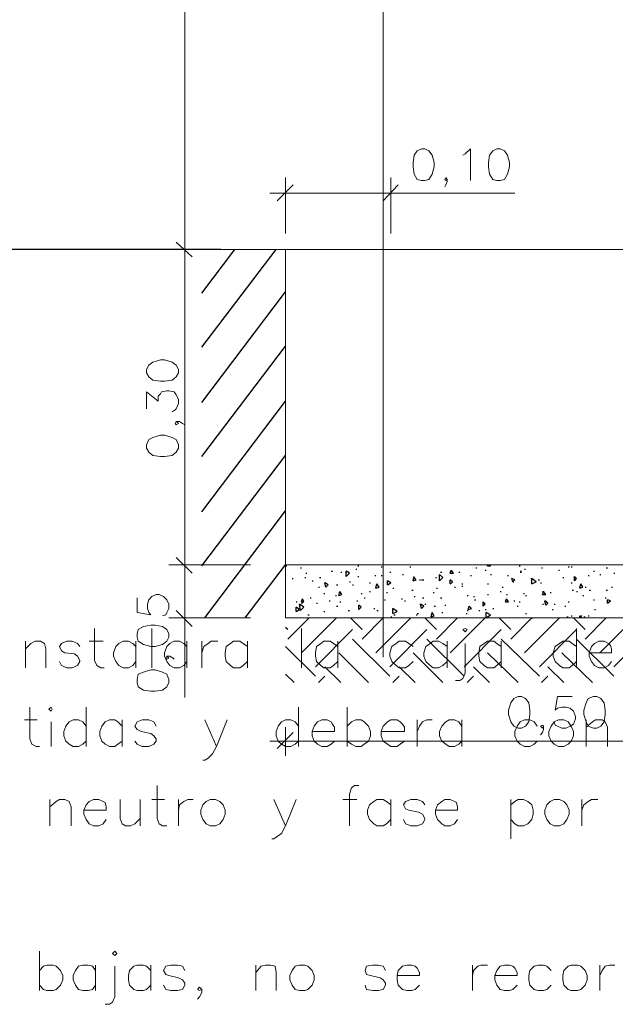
# Model space of a CAD drawing. Header units: millimetres. Extents: x 7 to 203, y 3 to 294.
# Tile 10 of 15: x 68 to 91, y 80 to 119. Entities that reach past the tile are written whole.
import ezdxf

# ---------------------------------------------------------------- set-up
doc = ezdxf.new("R2010")
doc.units = ezdxf.units.MM
doc.layers.add('DGE_CONTORNOS', color=7, linetype='Continuous', lineweight=0)

msp = doc.modelspace()

# ---------------------------------------------------------------- linework, layer by layer
at = {"layer": 'DGE_CONTORNOS', "lineweight": 5}
for points in [[(81.9997, 236.079), (81.9997, 93.3734)], [(74.0833, 179.5217), (74.0833, 108.9944)], [(83.5237, 113.651), (83.3543, 113.5664), (83.2273, 113.397), (83.185, 113.1007), (83.185, 112.9313), (83.2273, 112.635), (83.3543, 112.4234), (83.5237, 112.381), (83.6507, 112.381), (83.82, 112.4234), (83.947, 112.635), (84.0317, 112.9313), (84.0317, 113.1007), (83.947, 113.397), (83.82, 113.5664), (83.6507, 113.651), (83.5237, 113.651)], [(85.1747, 113.397), (85.2593, 113.4394), (85.471, 113.651), (85.471, 112.381)], [(86.5293, 113.651), (86.36, 113.5664), (86.233, 113.397), (86.1907, 113.1007), (86.1907, 112.9313), (86.233, 112.635), (86.36, 112.4234), (86.5293, 112.381), (86.6563, 112.381), (86.8257, 112.4234), (86.9527, 112.635), (87.0373, 112.9313), (87.0373, 113.1007), (86.9527, 113.397), (86.8257, 113.5664), (86.6563, 113.651), (86.5293, 113.651)], [(78.105, 110.2644), (78.105, 112.508)], [(82.296, 110.2644), (82.296, 112.508)], [(84.5397, 112.4234), (84.4973, 112.508), (84.455, 112.4234), (84.4973, 112.381), (84.5397, 112.4234), (84.5397, 112.3387), (84.4973, 112.2117), (84.455, 112.127)], [(78.4013, 112.2117), (77.7663, 111.5767)], [(81.9997, 111.5767), (82.5923, 112.2117)], [(77.47, 111.873), (87.249, 111.873)], [(74.0833, 110.2644), (74.0833, 96.4214)], [(76.708, 109.6294), (73.4483, 109.6294)], [(76.708, 109.6294), (73.4483, 109.6294)], [(76.708, 109.6294), (73.4483, 109.6294)], [(73.7023, 109.6294), (165.354, 109.6294)], [(73.7447, 109.9257), (74.3797, 109.333)], [(74.3797, 109.333), (73.7447, 109.9257)], [(73.7447, 109.9257), (74.3797, 109.333)], [(78.105, 109.6294), (99.1023, 109.6294), (99.1023, 94.9397)], [(78.105, 94.9397), (78.105, 109.6294)], [(72.5593, 104.7187), (72.644, 104.5493), (72.8133, 104.4224), (73.1097, 104.38), (73.279, 104.38), (73.5753, 104.4224), (73.7447, 104.5493), (73.8293, 104.7187), (73.8293, 104.8457), (73.7447, 105.015), (73.5753, 105.142), (73.279, 105.2267), (73.1097, 105.2267), (72.8133, 105.142), (72.644, 105.015), (72.5593, 104.8457), (72.5593, 104.7187)], [(72.5593, 103.2794), (72.5593, 103.9567), (73.025, 103.5757), (73.025, 103.7874), (73.1097, 103.872), (73.152, 103.9567), (73.3637, 103.999), (73.4483, 103.999), (73.66, 103.9567), (73.7447, 103.8297), (73.8293, 103.6604), (73.8293, 103.491), (73.7447, 103.2794), (73.7023, 103.237), (73.5753, 103.1524)], [(73.7447, 102.7714), (73.7023, 102.6867), (73.7447, 102.6444), (73.8293, 102.6867), (73.7447, 102.7714), (73.8717, 102.7714), (73.9987, 102.6867), (74.0833, 102.6444)], [(72.5593, 101.713), (72.644, 101.5437), (72.8133, 101.4167), (73.1097, 101.3743), (73.279, 101.3743), (73.5753, 101.4167), (73.7447, 101.5437), (73.8293, 101.713), (73.8293, 101.84), (73.7447, 102.0517), (73.5753, 102.1364), (73.279, 102.221), (73.1097, 102.221), (72.8133, 102.1364), (72.644, 102.0517), (72.5593, 101.84), (72.5593, 101.713)], [(74.0833, 97.649), (74.0833, 91.7647)], [(76.708, 97.0563), (73.4483, 97.0563)], [(76.708, 97.0563), (73.4483, 97.0563)], [(73.7447, 97.3527), (74.3797, 96.7177)], [(74.3797, 96.7177), (73.7447, 97.3527)], [(78.105, 97.0563), (99.1023, 97.0563)], [(72.1783, 95.744), (72.1783, 95.1514), (72.7287, 95.0667), (72.644, 95.1514), (72.6017, 95.3207), (72.6017, 95.49), (72.644, 95.6594), (72.771, 95.7864), (72.9403, 95.871), (73.0673, 95.871), (73.2367, 95.7864), (73.3637, 95.6594), (73.4483, 95.49), (73.4483, 95.3207), (73.3637, 95.1514), (73.3213, 95.0667), (73.1943, 95.0243)], [(73.7447, 95.236), (74.3797, 94.601)], [(72.1783, 94.1777), (72.2207, 94.0083), (72.4323, 93.8813), (72.7287, 93.7967), (72.898, 93.7967), (73.1943, 93.8813), (73.3637, 94.0083), (73.4483, 94.1777), (73.4483, 94.3047), (73.3637, 94.474), (73.1943, 94.601), (72.898, 94.6434), (72.7287, 94.6434), (72.4323, 94.601), (72.2207, 94.474), (72.1783, 94.3047), (72.1783, 94.1777)], [(76.708, 94.9397), (73.4483, 94.9397)], [(78.105, 94.9397), (99.1023, 94.9397)], [(73.3637, 93.4157), (73.3213, 93.331), (73.3637, 93.2887), (73.4483, 93.331), (73.3637, 93.4157), (73.4907, 93.4157), (73.6177, 93.331), (73.66, 93.2887)], [(72.1783, 92.3574), (72.2207, 92.188), (72.4323, 92.061), (72.7287, 92.0187), (72.898, 92.0187), (73.1943, 92.061), (73.3637, 92.188), (73.4483, 92.3574), (73.4483, 92.4844), (73.3637, 92.696), (73.1943, 92.7807), (72.898, 92.8653), (72.7287, 92.8653), (72.4323, 92.7807), (72.2207, 92.696), (72.1783, 92.4844), (72.1783, 92.3574)], [(87.376, 91.807), (87.2067, 91.7224), (87.0797, 91.553), (86.995, 91.2567), (86.995, 91.0874), (87.0797, 90.791), (87.2067, 90.6217), (87.376, 90.537), (87.503, 90.537), (87.6723, 90.6217), (87.7993, 90.791), (87.8417, 91.0874), (87.8417, 91.2567), (87.7993, 91.553), (87.6723, 91.7224), (87.503, 91.807), (87.376, 91.807)], [(89.535, 91.807), (88.9423, 91.807), (88.8577, 91.2567), (88.9423, 91.3414), (89.1117, 91.3837), (89.281, 91.3837), (89.4503, 91.3414), (89.5773, 91.2144), (89.662, 91.0027), (89.662, 90.918), (89.5773, 90.7063), (89.4503, 90.6217), (89.281, 90.537), (89.1117, 90.537), (88.9423, 90.6217), (88.8577, 90.664), (88.8153, 90.791)], [(90.3817, 91.807), (90.17, 91.7224), (90.0853, 91.553), (90.0007, 91.2567), (90.0007, 91.0874), (90.0853, 90.791), (90.17, 90.6217), (90.3817, 90.537), (90.5087, 90.537), (90.678, 90.6217), (90.805, 90.791), (90.8473, 91.0874), (90.8473, 91.2567), (90.805, 91.553), (90.678, 91.7224), (90.5087, 91.807), (90.3817, 91.807)], [(78.4013, 90.3677), (77.7663, 89.7327)], [(78.105, 90.5794), (78.105, 89.4364)], [(88.392, 90.6217), (88.3497, 90.664), (88.265, 90.6217), (88.3497, 90.537), (88.392, 90.6217), (88.392, 90.4947), (88.3497, 90.3677), (88.265, 90.283)], [(77.47, 90.029), (99.7373, 90.029)]]:
    msp.add_lwpolyline(points, dxfattribs=at)
at = {"layer": 'DGE_CONTORNOS', "lineweight": 30}
for points in [[(75.5227, 109.6294), (51.7313, 109.6294)], [(74.7607, 107.8937), (76.073, 109.6294)], [(74.7607, 105.7347), (77.724, 109.6294)], [(74.7607, 103.5333), (78.105, 107.936)], [(74.7607, 101.3743), (78.105, 105.777)], [(74.7607, 99.173), (78.105, 103.5757)], [(74.7607, 97.014), (78.105, 101.4167)], [(74.8877, 94.9397), (78.105, 99.2153)], [(76.4963, 94.9397), (78.105, 97.0563)], [(78.1473, 97.014), (78.105, 97.0563)], [(78.105, 97.014), (78.1473, 97.014)], [(80.9837, 97.014), (81.026, 97.014)], [(86.1483, 97.014), (86.1483, 97.0563)], [(86.1483, 97.014), (86.2753, 97.014)], [(86.2753, 97.014), (86.2753, 97.0563)], [(87.4183, 97.014), (87.4607, 97.014)], [(78.6977, 96.9294), (78.74, 96.9294)], [(78.9093, 96.7177), (78.9517, 96.7177)], [(79.9253, 96.8024), (79.9677, 96.8024)], [(80.3063, 96.76), (80.3487, 96.76)], [(80.518, 96.5907), (80.518, 96.8024)], [(80.645, 96.7177), (80.518, 96.8024)], [(80.518, 96.5907), (80.645, 96.7177)], [(80.899, 96.887), (80.9413, 96.887)], [(80.9837, 96.5907), (81.026, 96.5907)], [(81.661, 96.633), (81.7033, 96.633)], [(81.915, 96.9717), (81.9573, 96.9717)], [(81.915, 96.633), (81.9573, 96.633)], [(82.2537, 96.76), (82.296, 96.76)], [(82.7617, 96.6754), (82.804, 96.6754)], [(83.058, 96.9717), (83.1003, 96.9717)], [(83.185, 96.4214), (83.2273, 96.5907)], [(84.2433, 96.4214), (84.2433, 96.6754)], [(84.3703, 96.5484), (84.2433, 96.6754)], [(84.2857, 96.76), (84.328, 96.76)], [(84.6667, 96.7177), (84.709, 96.8447)], [(84.6667, 96.8024), (84.709, 96.8024)], [(84.6667, 96.7177), (84.7937, 96.7177)], [(84.7937, 96.7177), (84.709, 96.8447)], [(85.0053, 96.76), (85.0477, 96.76)], [(85.471, 96.633), (85.5133, 96.633)], [(85.6827, 96.9294), (85.725, 96.9294)], [(86.0637, 96.8447), (86.106, 96.8447)], [(86.2753, 96.6754), (86.3177, 96.6754)], [(86.9527, 96.633), (86.995, 96.633)], [(87.4607, 96.8024), (87.503, 96.8024)], [(87.4607, 96.76), (87.503, 96.76)], [(87.63, 96.887), (87.6723, 96.887)], [(88.3073, 96.9294), (88.3497, 96.9294)], [(88.9847, 96.8447), (89.027, 96.8447)], [(89.3657, 96.9717), (89.408, 96.9717)], [(89.4927, 96.9717), (89.535, 96.9717)], [(89.6197, 96.4214), (89.6197, 96.5907)], [(89.7043, 96.506), (89.6197, 96.5907)], [(90.17, 96.633), (90.2123, 96.633)], [(90.3817, 96.8024), (90.424, 96.8024)], [(90.6357, 96.6754), (90.678, 96.6754)], [(90.8897, 96.9294), (90.932, 96.9294)], [(91.186, 96.7177), (91.2283, 96.7177)], [(78.359, 96.506), (78.4013, 96.506)], [(78.867, 96.5484), (78.9093, 96.5484)], [(79.1633, 96.4214), (79.2057, 96.4214)], [(79.4597, 96.5484), (79.502, 96.5484)], [(79.7137, 96.1673), (79.6713, 96.3367)], [(79.7983, 96.252), (79.6713, 96.3367)], [(79.7137, 96.1673), (79.7983, 96.252)], [(80.137, 96.252), (80.1793, 96.252)], [(80.645, 96.379), (80.6873, 96.379)], [(80.772, 96.252), (80.8143, 96.252)], [(81.4493, 96.3367), (81.4917, 96.3367)], [(81.7033, 96.125), (81.7457, 96.2944)], [(81.8303, 96.1673), (81.7457, 96.2944)], [(82.169, 96.252), (82.169, 96.4214)], [(82.296, 96.3367), (82.169, 96.4214)], [(82.169, 96.252), (82.296, 96.3367)], [(83.185, 96.4214), (83.312, 96.4637)], [(83.312, 96.4637), (83.2273, 96.5484)], [(83.439, 96.4637), (83.4813, 96.4637)], [(83.5237, 96.4637), (83.566, 96.4637)], [(83.566, 96.4637), (83.6083, 96.4637)], [(84.074, 96.5484), (84.1163, 96.5484)], [(84.2433, 96.4214), (84.3703, 96.5484)], [(84.6667, 96.2944), (84.6667, 96.4637)], [(84.7513, 96.379), (84.6667, 96.4637)], [(84.6667, 96.2944), (84.7513, 96.379)], [(85.1323, 96.2944), (85.1747, 96.2944)], [(85.1323, 96.2097), (85.1747, 96.2097)], [(86.1483, 96.2944), (86.1907, 96.2944)], [(87.1643, 96.379), (87.122, 96.506)], [(87.249, 96.4637), (87.122, 96.506)], [(87.1643, 96.379), (87.249, 96.4637)], [(87.1643, 96.379), (87.2067, 96.379)], [(87.884, 96.506), (87.9263, 96.506)], [(87.9263, 96.2944), (87.9263, 96.506)], [(88.0957, 96.379), (87.9263, 96.506)], [(87.9263, 96.2944), (88.0957, 96.379)], [(88.1803, 96.4637), (88.2227, 96.4637)], [(88.265, 96.3367), (88.3073, 96.3367)], [(89.154, 96.5484), (89.1963, 96.5484)], [(89.4927, 96.3367), (89.535, 96.3367)], [(89.6197, 96.4214), (89.7043, 96.506)], [(89.8313, 96.125), (89.8737, 96.2944)], [(89.9583, 96.1673), (89.8737, 96.2944)], [(79.4173, 96.1673), (79.4597, 96.1673)], [(79.629, 95.9134), (79.6713, 95.9134)], [(80.0947, 95.8287), (80.137, 95.8287)], [(80.2217, 95.8287), (80.264, 95.998)], [(80.2217, 95.8287), (80.3487, 95.871)], [(80.3487, 95.871), (80.264, 95.998)], [(81.1107, 95.9134), (81.153, 95.9134)], [(81.4493, 95.998), (81.4917, 95.998)], [(81.7033, 96.125), (81.8303, 96.1673)], [(82.1267, 95.9557), (82.169, 95.9557)], [(82.3807, 96.125), (82.423, 96.125)], [(83.1427, 96.0403), (83.185, 96.0403)], [(83.9893, 95.9557), (84.0317, 95.9557)], [(84.1163, 96.125), (84.1587, 96.125)], [(84.836, 96.1673), (84.8783, 96.1673)], [(85.344, 95.8287), (85.3863, 95.8287)], [(86.1483, 95.871), (86.1907, 95.871)], [(86.6563, 95.998), (86.6987, 95.998)], [(86.741, 96.1673), (86.7833, 96.1673)], [(86.9103, 95.871), (86.9527, 95.871)], [(87.5877, 95.9134), (87.63, 95.9134)], [(87.6723, 95.8287), (87.7147, 95.8287)], [(88.3497, 95.871), (88.392, 95.998)], [(88.3497, 95.998), (88.392, 95.998)], [(88.3497, 95.871), (88.4767, 95.871)], [(88.4767, 95.871), (88.392, 95.998)], [(88.646, 95.9557), (88.6883, 95.9557)], [(89.535, 96.0403), (89.5773, 96.0403)], [(89.7043, 95.998), (89.7467, 95.998)], [(89.8313, 96.125), (89.9583, 96.1673)], [(89.9583, 95.8287), (90.0007, 95.8287)], [(90.043, 96.1673), (90.0853, 96.1673)], [(90.2123, 96.0403), (90.2547, 96.0403)], [(90.8897, 96.0403), (90.932, 96.0403)], [(91.1013, 96.1673), (91.1437, 96.1673)], [(78.5283, 95.5747), (78.5707, 95.5747)], [(78.6977, 95.236), (78.6553, 95.49)], [(78.8247, 95.363), (78.6553, 95.49)], [(78.74, 95.5747), (78.7823, 95.7017)], [(78.74, 95.5747), (78.8247, 95.5747)], [(78.74, 95.5324), (78.7823, 95.5324)], [(78.8247, 95.5747), (78.7823, 95.7017)], [(79.0787, 95.744), (79.121, 95.744)], [(79.3327, 95.5324), (79.375, 95.5324)], [(79.8407, 95.617), (79.883, 95.617)], [(80.264, 95.5747), (80.3063, 95.5747)], [(80.9413, 95.617), (80.9837, 95.617)], [(81.026, 95.2784), (81.026, 95.4477)], [(81.1107, 95.363), (81.026, 95.4477)], [(81.2377, 95.744), (81.28, 95.744)], [(82.042, 95.6594), (82.0843, 95.6594)], [(82.7193, 95.7017), (82.7617, 95.7017)], [(82.8463, 95.617), (82.8887, 95.617)], [(83.2273, 95.7864), (83.2697, 95.7864)], [(83.5237, 95.3207), (83.4813, 95.49)], [(83.6083, 95.4054), (83.4813, 95.49)], [(83.566, 95.744), (83.6083, 95.744)], [(83.6507, 95.49), (83.693, 95.49)], [(84.2857, 95.744), (84.328, 95.744)], [(84.455, 95.4477), (84.4973, 95.4477)], [(85.598, 95.7864), (85.6403, 95.7864)], [(85.6403, 95.6594), (85.6827, 95.6594)], [(85.979, 95.4054), (85.979, 95.5747)], [(86.0637, 95.49), (85.979, 95.5747)], [(85.979, 95.4054), (86.0637, 95.49)], [(86.868, 95.5747), (86.9103, 95.7017)], [(86.868, 95.5747), (86.995, 95.5747)], [(86.995, 95.5747), (86.9103, 95.7017)], [(87.2067, 95.617), (87.249, 95.617)], [(87.4183, 95.5747), (87.4607, 95.5747)], [(88.3497, 95.49), (88.392, 95.49)], [(88.4767, 95.4477), (88.4343, 95.617)], [(88.5613, 95.5324), (88.4343, 95.617)], [(88.4767, 95.4477), (88.5613, 95.5324)], [(88.8153, 95.49), (88.8577, 95.49)], [(89.3657, 95.5747), (89.408, 95.5747)], [(90.3817, 95.6594), (90.424, 95.6594)], [(90.8473, 95.744), (90.8897, 95.744)], [(90.932, 95.5324), (90.932, 95.6594)], [(91.059, 95.617), (90.932, 95.6594)], [(90.932, 95.5324), (91.059, 95.617)], [(78.5283, 95.1937), (78.5283, 95.363)], [(78.6553, 95.2784), (78.5283, 95.363)], [(78.5283, 95.1937), (78.6553, 95.2784)], [(78.6977, 95.236), (78.8247, 95.363)], [(78.994, 95.0667), (79.0363, 95.0667)], [(79.629, 95.1937), (79.6713, 95.1937)], [(80.137, 95.4054), (80.1793, 95.4054)], [(80.6027, 95.236), (80.645, 95.236)], [(81.026, 95.2784), (81.1107, 95.363)], [(81.6187, 95.3207), (81.661, 95.3207)], [(81.7457, 95.236), (81.788, 95.236)], [(82.3807, 95.109), (82.3807, 95.3207)], [(82.55, 95.1937), (82.3807, 95.3207)], [(82.3807, 95.109), (82.55, 95.1937)], [(82.423, 95.0667), (82.4653, 95.0667)], [(83.312, 95.0667), (83.3543, 95.0667)], [(83.3543, 95.109), (83.3967, 95.109)], [(83.5237, 95.3207), (83.6083, 95.4054)], [(83.9047, 94.982), (83.947, 95.1514)], [(83.9047, 94.982), (84.0317, 95.0243)], [(84.0317, 95.0243), (83.947, 95.1514)], [(84.0317, 95.4054), (84.074, 95.4054)], [(84.328, 95.1514), (84.3703, 95.1514)], [(85.3017, 95.109), (85.344, 95.109)], [(85.344, 95.236), (85.3863, 95.236)], [(85.3863, 95.2784), (85.4287, 95.4054)], [(85.3863, 95.2784), (85.5133, 95.3207)], [(85.5133, 95.3207), (85.4287, 95.4054)], [(85.8097, 95.236), (85.852, 95.236)], [(86.0637, 95.2784), (86.106, 95.2784)], [(86.106, 94.9397), (86.106, 95.1514)], [(86.2753, 95.0667), (86.106, 95.1514)], [(86.106, 94.9397), (86.2753, 95.0667)], [(86.36, 95.3207), (86.4023, 95.3207)], [(87.3337, 95.4054), (87.376, 95.4054)], [(87.6723, 95.109), (87.7147, 95.109)], [(88.7307, 95.2784), (88.773, 95.2784)], [(89.2387, 95.4054), (89.281, 95.4054)], [(89.4927, 95.0243), (89.535, 95.0243)], [(89.8313, 94.9397), (89.8313, 95.0243)], [(89.916, 94.9397), (89.8313, 95.0243)], [(89.8737, 95.0243), (89.916, 95.0243)], [(90.17, 95.0243), (90.2123, 95.0243)], [(90.424, 95.2784), (90.4663, 95.2784)], [(78.1897, 94.093), (79.0363, 94.9397)], [(78.74, 93.5427), (80.137, 94.9397)], [(81.153, 94.474), (80.6873, 94.9397)], [(81.153, 94.093), (81.9997, 94.9397)], [(81.7033, 93.5427), (83.1003, 94.9397)], [(82.296, 94.982), (82.3383, 94.982)], [(84.1163, 94.474), (83.6507, 94.9397)], [(84.1163, 94.093), (84.963, 94.9397)], [(84.6667, 93.5427), (86.0637, 94.9397)], [(87.0797, 94.474), (86.614, 94.9397)], [(87.0797, 94.093), (87.9263, 94.9397)], [(87.63, 93.5427), (89.027, 94.9397)], [(87.9263, 94.9397), (87.9687, 94.9397)], [(89.3233, 94.982), (89.3657, 94.982)], [(90.043, 94.474), (89.5773, 94.9397)], [(90.0007, 94.982), (90.043, 94.982)], [(90.043, 94.093), (90.8897, 94.9397)], [(90.6357, 93.5427), (92.0327, 94.9397)], [(78.1897, 94.474), (78.105, 94.5587)], [(79.2903, 92.9923), (80.772, 94.474)], [(82.2537, 92.9923), (83.7353, 94.474)], [(85.217, 92.9923), (86.6987, 94.474)], [(88.2227, 92.9923), (89.7043, 94.474)], [(91.186, 92.9923), (92.6677, 94.474)], [(82.2537, 92.6114), (80.772, 94.093)], [(85.217, 92.6114), (83.7353, 94.093)], [(88.2227, 92.6114), (86.6987, 94.093)], [(91.186, 92.6114), (89.7043, 94.093)], [(79.2903, 92.6114), (78.105, 93.7967)], [(81.407, 92.3574), (80.2217, 93.5427)], [(84.3703, 92.3574), (83.185, 93.5427)], [(87.376, 92.3574), (86.1483, 93.5427)], [(90.3393, 92.3574), (89.1117, 93.5427)], [(78.4437, 92.3574), (78.105, 92.696)], [(80.3063, 92.3574), (79.6713, 92.9923)], [(83.2697, 92.3574), (82.6347, 92.9923)], [(86.233, 92.3574), (85.598, 92.9923)], [(89.1963, 92.3574), (88.5613, 92.9923)], [(79.4173, 92.3574), (79.6713, 92.6114)], [(82.3807, 92.3574), (82.6347, 92.6114)], [(85.344, 92.3574), (85.598, 92.6114)], [(88.3073, 92.3574), (88.5613, 92.6114)]]:
    msp.add_lwpolyline(points, dxfattribs=at)
at = {"layer": 'DGE_CONTORNOS', "lineweight": 13}
for points in [[(70.485, 94.5164), (70.485, 93.2464), (70.5697, 93.0347), (70.739, 92.95), (70.866, 92.95)], [(72.771, 94.5164), (72.771, 92.95)], [(78.74, 94.5164), (78.74, 92.95)], [(85.1747, 94.474), (85.2593, 94.5164), (85.344, 94.474), (85.2593, 94.3894), (85.1747, 94.474)], [(89.7043, 94.5164), (89.7043, 92.95)], [(67.7333, 94.0083), (67.7333, 92.95)], [(67.7333, 93.712), (67.945, 93.9237), (68.1143, 94.0083), (68.326, 94.0083), (68.4953, 93.9237), (68.5377, 93.712), (68.5377, 92.95)], [(69.8923, 93.7967), (69.8077, 93.9237), (69.596, 94.0083), (69.3843, 94.0083), (69.1727, 93.9237), (69.088, 93.7967), (69.1727, 93.6274), (69.2997, 93.5427), (69.6807, 93.5004), (69.8077, 93.4157), (69.8923, 93.2464), (69.8923, 93.204), (69.8077, 93.0347), (69.596, 92.95), (69.3843, 92.95), (69.1727, 93.0347), (69.088, 93.204)], [(70.2733, 94.0083), (70.8237, 94.0083)], [(72.136, 93.7967), (72.009, 93.9237), (71.8397, 94.0083), (71.628, 94.0083), (71.4587, 93.9237), (71.3317, 93.7967), (71.247, 93.5427), (71.247, 93.4157), (71.3317, 93.204), (71.4587, 93.0347), (71.628, 92.95), (71.8397, 92.95), (72.009, 93.0347), (72.136, 93.204)], [(72.136, 94.0083), (72.136, 92.95)], [(74.168, 93.7967), (74.041, 93.9237), (73.8717, 94.0083), (73.66, 94.0083), (73.4907, 93.9237), (73.3637, 93.7967), (73.279, 93.5427), (73.279, 93.4157), (73.3637, 93.204), (73.4907, 93.0347), (73.66, 92.95), (73.8717, 92.95), (74.041, 93.0347), (74.168, 93.204)], [(74.168, 94.0083), (74.168, 92.95)], [(74.7607, 94.0083), (74.7607, 92.95)], [(74.7607, 93.5427), (74.8453, 93.7967), (75.0147, 93.9237), (75.1417, 94.0083), (75.3957, 94.0083)], [(76.581, 93.7967), (76.4117, 93.9237), (76.2847, 94.0083), (76.0307, 94.0083), (75.9037, 93.9237), (75.7343, 93.7967), (75.692, 93.5427), (75.692, 93.4157), (75.7343, 93.204), (75.9037, 93.0347), (76.0307, 92.95), (76.2847, 92.95), (76.4117, 93.0347), (76.581, 93.204)], [(76.581, 94.0083), (76.581, 92.95)], [(80.1793, 93.7967), (80.01, 93.9237), (79.883, 94.0083), (79.629, 94.0083), (79.502, 93.9237), (79.3327, 93.7967), (79.2903, 93.5427), (79.2903, 93.4157), (79.3327, 93.204), (79.502, 93.0347), (79.629, 92.95), (79.883, 92.95), (80.01, 93.0347), (80.1793, 93.204)], [(80.1793, 94.0083), (80.1793, 92.95)], [(83.185, 93.7967), (83.0157, 93.9237), (82.8887, 94.0083), (82.6347, 94.0083), (82.5077, 93.9237), (82.3383, 93.7967), (82.2537, 93.5427), (82.2537, 93.4157), (82.3383, 93.204), (82.5077, 93.0347), (82.6347, 92.95), (82.8887, 92.95), (83.0157, 93.0347), (83.185, 93.204)], [(84.5397, 93.7967), (84.3703, 93.9237), (84.201, 94.0083), (83.9893, 94.0083), (83.8623, 93.9237), (83.693, 93.7967), (83.6083, 93.5427), (83.6083, 93.4157), (83.693, 93.204), (83.8623, 93.0347), (83.9893, 92.95), (84.201, 92.95), (84.3703, 93.0347), (84.5397, 93.204)], [(84.5397, 94.0083), (84.5397, 92.95)], [(85.2593, 93.9237), (85.2593, 92.7384), (85.1747, 92.5267), (85.0477, 92.442), (84.8783, 92.442)], [(86.6987, 93.7967), (86.5293, 93.9237), (86.4023, 94.0083), (86.1483, 94.0083), (86.0213, 93.9237), (85.852, 93.7967), (85.8097, 93.5427), (85.8097, 93.4157), (85.852, 93.204), (86.0213, 93.0347), (86.1483, 92.95), (86.4023, 92.95), (86.5293, 93.0347), (86.6987, 93.204)], [(86.6987, 94.0083), (86.6987, 92.95)], [(89.7043, 93.7967), (89.535, 93.9237), (89.408, 94.0083), (89.154, 94.0083), (89.027, 93.9237), (88.8577, 93.7967), (88.773, 93.5427), (88.773, 93.4157), (88.8577, 93.204), (89.027, 93.0347), (89.154, 92.95), (89.408, 92.95), (89.535, 93.0347), (89.7043, 93.204)], [(90.2123, 93.5427), (91.1013, 93.5427), (91.1013, 93.712), (91.059, 93.839), (90.9743, 93.9237), (90.805, 94.0083), (90.5933, 94.0083), (90.424, 93.9237), (90.297, 93.7967), (90.2123, 93.5427), (90.2123, 93.4157), (90.297, 93.204), (90.424, 93.0347), (90.5933, 92.95), (90.805, 92.95), (90.9743, 93.0347), (91.1013, 93.204)], [(67.9027, 91.3837), (67.9027, 90.1137), (67.9873, 89.902), (68.1567, 89.8174), (68.2837, 89.8174)], [(68.6647, 91.299), (68.7493, 91.3837), (68.7917, 91.299), (68.7493, 91.2144), (68.6647, 91.299)], [(70.1463, 91.3837), (70.1463, 89.8174)], [(78.613, 91.3837), (78.613, 89.8174)], [(80.5603, 91.3837), (80.5603, 89.8174)], [(67.691, 90.8757), (68.199, 90.8757)], [(68.7493, 90.791), (68.7493, 89.8174)], [(70.1463, 90.6217), (70.0193, 90.791), (69.85, 90.8757), (69.6383, 90.8757), (69.469, 90.791), (69.342, 90.6217), (69.2573, 90.41), (69.2573, 90.2407), (69.342, 90.029), (69.469, 89.902), (69.6383, 89.8174), (69.85, 89.8174), (70.0193, 89.902), (70.1463, 90.029)], [(71.5857, 90.6217), (71.4163, 90.791), (71.2893, 90.8757), (71.0777, 90.8757), (70.9083, 90.791), (70.7813, 90.6217), (70.6967, 90.41), (70.6967, 90.2407), (70.7813, 90.029), (70.9083, 89.902), (71.0777, 89.8174), (71.2893, 89.8174), (71.4163, 89.902), (71.5857, 90.029)], [(71.5857, 90.8757), (71.5857, 89.8174)], [(72.9403, 90.6217), (72.8557, 90.791), (72.644, 90.8757), (72.39, 90.8757), (72.1783, 90.791), (72.0937, 90.6217), (72.1783, 90.4947), (72.3477, 90.41), (72.7287, 90.3254), (72.8557, 90.2407), (72.9403, 90.1137), (72.9403, 90.029), (72.8557, 89.902), (72.644, 89.8174), (72.39, 89.8174), (72.1783, 89.902), (72.0937, 90.029)], [(74.8877, 90.8757), (75.3533, 89.8174), (75.7767, 90.8757)], [(78.613, 90.6217), (78.486, 90.791), (78.3167, 90.8757), (78.105, 90.8757), (77.9357, 90.791), (77.8087, 90.6217), (77.724, 90.41), (77.724, 90.2407), (77.8087, 90.029), (77.9357, 89.902), (78.105, 89.8174), (78.3167, 89.8174), (78.486, 89.902), (78.613, 90.029)], [(79.1633, 90.41), (80.0523, 90.41), (80.0523, 90.5794), (79.9677, 90.7063), (79.9253, 90.791), (79.756, 90.8757), (79.5443, 90.8757), (79.375, 90.791), (79.248, 90.6217), (79.1633, 90.41), (79.1633, 90.2407), (79.248, 90.029), (79.375, 89.902), (79.5443, 89.8174), (79.756, 89.8174), (79.9253, 89.902), (80.0523, 90.029)], [(80.5603, 90.6217), (80.7297, 90.791), (80.899, 90.8757), (81.1107, 90.8757), (81.2377, 90.791), (81.407, 90.6217), (81.4917, 90.41), (81.4917, 90.2407), (81.407, 90.029), (81.2377, 89.902), (81.1107, 89.8174), (80.899, 89.8174), (80.7297, 89.902), (80.5603, 90.029)], [(81.915, 90.41), (82.8463, 90.41), (82.8463, 90.5794), (82.7617, 90.7063), (82.677, 90.791), (82.55, 90.8757), (82.296, 90.8757), (82.169, 90.791), (81.9997, 90.6217), (81.915, 90.41), (81.915, 90.2407), (81.9997, 90.029), (82.169, 89.902), (82.296, 89.8174), (82.55, 89.8174), (82.677, 89.902), (82.8463, 90.029)], [(83.3543, 90.8757), (83.3543, 89.8174)], [(83.3543, 90.41), (83.439, 90.6217), (83.566, 90.791), (83.7353, 90.8757), (83.947, 90.8757)], [(85.1323, 90.6217), (85.0053, 90.791), (84.836, 90.8757), (84.6243, 90.8757), (84.4973, 90.791), (84.328, 90.6217), (84.2433, 90.41), (84.2433, 90.2407), (84.328, 90.029), (84.4973, 89.902), (84.6243, 89.8174), (84.836, 89.8174), (85.0053, 89.902), (85.1323, 90.029)], [(85.1323, 90.8757), (85.1323, 89.8174)], [(88.138, 90.6217), (88.011, 90.791), (87.8417, 90.8757), (87.63, 90.8757), (87.4607, 90.791), (87.3337, 90.6217), (87.249, 90.41), (87.249, 90.2407), (87.3337, 90.029), (87.4607, 89.902), (87.63, 89.8174), (87.8417, 89.8174), (88.011, 89.902), (88.138, 90.029)], [(88.9847, 90.8757), (88.8153, 90.791), (88.6883, 90.6217), (88.6037, 90.41), (88.6037, 90.2407), (88.6883, 90.029), (88.8153, 89.902), (88.9847, 89.8174), (89.1963, 89.8174), (89.3657, 89.902), (89.4927, 90.029), (89.5773, 90.2407), (89.5773, 90.41), (89.4927, 90.6217), (89.3657, 90.791), (89.1963, 90.8757), (88.9847, 90.8757)], [(90.0853, 90.8757), (90.0853, 89.8174)], [(90.0853, 90.5794), (90.3393, 90.791), (90.4663, 90.8757), (90.7203, 90.8757), (90.8473, 90.791), (90.932, 90.5794), (90.932, 89.8174)], [(75.3533, 89.8174), (75.184, 89.521), (75.0147, 89.3517), (74.8877, 89.267), (74.803, 89.267)], [(72.9827, 88.251), (72.9827, 86.9387), (73.0673, 86.727), (73.1943, 86.6424), (73.3637, 86.6424)], [(81.026, 88.251), (80.8567, 88.251), (80.7297, 88.1664), (80.645, 87.9124), (80.645, 86.6424)], [(68.707, 87.7007), (68.707, 86.6424)], [(68.707, 87.4044), (68.961, 87.616), (69.088, 87.7007), (69.2997, 87.7007), (69.469, 87.616), (69.5537, 87.4044), (69.5537, 86.6424)], [(70.0617, 87.2774), (70.9507, 87.2774), (70.9507, 87.4044), (70.9083, 87.5737), (70.8237, 87.616), (70.6543, 87.7007), (70.4427, 87.7007), (70.2733, 87.616), (70.1463, 87.489), (70.0617, 87.2774), (70.0617, 87.108), (70.1463, 86.8964), (70.2733, 86.727), (70.4427, 86.6424), (70.6543, 86.6424), (70.8237, 86.727), (70.9507, 86.8964)], [(71.501, 87.7007), (71.501, 86.9387), (71.5857, 86.727), (71.7127, 86.6424), (71.9243, 86.6424), (72.0937, 86.727), (72.3053, 86.9387)], [(72.3053, 87.7007), (72.3053, 86.6424)], [(72.771, 87.7007), (73.279, 87.7007)], [(73.8293, 87.7007), (73.8293, 86.6424)], [(73.8293, 87.2774), (73.8717, 87.489), (74.041, 87.616), (74.2103, 87.7007), (74.422, 87.7007)], [(75.0993, 87.7007), (74.93, 87.616), (74.803, 87.489), (74.7183, 87.2774), (74.7183, 87.108), (74.803, 86.8964), (74.93, 86.727), (75.0993, 86.6424), (75.311, 86.6424), (75.4803, 86.727), (75.6073, 86.8964), (75.692, 87.108), (75.692, 87.2774), (75.6073, 87.489), (75.4803, 87.616), (75.311, 87.7007), (75.0993, 87.7007)], [(77.6393, 87.7007), (78.105, 86.6424), (78.5283, 87.7007)], [(80.391, 87.7007), (80.9413, 87.7007)], [(82.296, 87.489), (82.1267, 87.616), (81.9997, 87.7007), (81.7457, 87.7007), (81.6187, 87.616), (81.4493, 87.489), (81.3647, 87.2774), (81.3647, 87.108), (81.4493, 86.8964), (81.6187, 86.727), (81.7457, 86.6424), (81.9997, 86.6424), (82.1267, 86.727), (82.296, 86.8964)], [(82.296, 87.7007), (82.296, 86.6424)], [(83.6507, 87.489), (83.566, 87.616), (83.3543, 87.7007), (83.1003, 87.7007), (82.8887, 87.616), (82.804, 87.489), (82.8887, 87.3197), (83.0157, 87.2774), (83.3967, 87.1927), (83.566, 87.108), (83.6507, 86.9387), (83.6507, 86.8964), (83.566, 86.727), (83.3543, 86.6424), (83.1003, 86.6424), (82.8887, 86.727), (82.804, 86.8964)], [(84.074, 87.2774), (84.963, 87.2774), (84.963, 87.4044), (84.9207, 87.5737), (84.836, 87.616), (84.6667, 87.7007), (84.455, 87.7007), (84.328, 87.616), (84.1587, 87.489), (84.074, 87.2774), (84.074, 87.108), (84.1587, 86.8964), (84.328, 86.727), (84.455, 86.6424), (84.6667, 86.6424), (84.836, 86.727), (84.963, 86.8964)], [(87.0797, 87.7007), (87.0797, 86.1344)], [(87.0797, 87.489), (87.249, 87.616), (87.376, 87.7007), (87.5877, 87.7007), (87.757, 87.616), (87.9263, 87.489), (87.9687, 87.2774), (87.9687, 87.108), (87.9263, 86.8964), (87.757, 86.727), (87.5877, 86.6424), (87.376, 86.6424), (87.249, 86.727), (87.0797, 86.8964)], [(88.8153, 87.7007), (88.646, 87.616), (88.519, 87.489), (88.4343, 87.2774), (88.4343, 87.108), (88.519, 86.8964), (88.646, 86.727), (88.8153, 86.6424), (89.027, 86.6424), (89.1963, 86.727), (89.3233, 86.8964), (89.408, 87.108), (89.408, 87.2774), (89.3233, 87.489), (89.1963, 87.616), (89.027, 87.7007), (88.8153, 87.7007)], [(89.916, 87.7007), (89.916, 86.6424)], [(89.916, 87.2774), (90.0007, 87.489), (90.17, 87.616), (90.297, 87.7007), (90.551, 87.7007)], [(78.105, 86.6424), (77.9357, 86.346), (77.7663, 86.219), (77.6393, 86.1344), (77.5547, 86.1344)], [(68.2837, 81.647), (68.2837, 80.0807)], [(71.2047, 81.5624), (71.2893, 81.647), (71.374, 81.5624), (71.2893, 81.4777), (71.2047, 81.5624)], [(68.2837, 80.885), (68.453, 81.0544), (68.58, 81.0967), (68.834, 81.0967), (68.961, 81.0544), (69.1303, 80.885), (69.215, 80.6734), (69.215, 80.504), (69.1303, 80.2924), (68.961, 80.123), (68.834, 80.0807), (68.58, 80.0807), (68.453, 80.123), (68.2837, 80.2924)], [(70.5273, 80.885), (70.4003, 81.0544), (70.231, 81.0967), (70.0193, 81.0967), (69.85, 81.0544), (69.723, 80.885), (69.6383, 80.6734), (69.6383, 80.504), (69.723, 80.2924), (69.85, 80.123), (70.0193, 80.0807), (70.231, 80.0807), (70.4003, 80.123), (70.5273, 80.2924)], [(70.5273, 81.0967), (70.5273, 80.0807)], [(71.2893, 81.0544), (71.2893, 79.8267), (71.2047, 79.615), (71.0777, 79.5304), (70.9083, 79.5304)], [(72.7287, 80.885), (72.5593, 81.0544), (72.4323, 81.0967), (72.1783, 81.0967), (72.0513, 81.0544), (71.882, 80.885), (71.8397, 80.6734), (71.8397, 80.504), (71.882, 80.2924), (72.0513, 80.123), (72.1783, 80.0807), (72.4323, 80.0807), (72.5593, 80.123), (72.7287, 80.2924)], [(72.7287, 81.0967), (72.7287, 80.0807)], [(74.0833, 80.885), (73.9987, 81.0544), (73.787, 81.0967), (73.533, 81.0967), (73.3213, 81.0544), (73.2367, 80.885), (73.3213, 80.7157), (73.4483, 80.6734), (73.8293, 80.5887), (73.9987, 80.504), (74.0833, 80.377), (74.0833, 80.2924), (73.9987, 80.123), (73.787, 80.0807), (73.533, 80.0807), (73.3213, 80.123), (73.2367, 80.2924)], [(76.9197, 81.0967), (76.9197, 80.0807)], [(76.9197, 80.8004), (77.1313, 81.0544), (77.3007, 81.0967), (77.5123, 81.0967), (77.6817, 81.0544), (77.724, 80.8004), (77.724, 80.0807)], [(78.6553, 81.0967), (78.486, 81.0544), (78.359, 80.885), (78.2743, 80.6734), (78.2743, 80.504), (78.359, 80.2924), (78.486, 80.123), (78.6553, 80.0807), (78.867, 80.0807), (78.994, 80.123), (79.1633, 80.2924), (79.248, 80.504), (79.248, 80.6734), (79.1633, 80.885), (78.994, 81.0544), (78.867, 81.0967), (78.6553, 81.0967)], [(82.0843, 80.885), (81.9997, 81.0544), (81.788, 81.0967), (81.5763, 81.0967), (81.3223, 81.0544), (81.28, 80.885), (81.3223, 80.7157), (81.4917, 80.6734), (81.8727, 80.5887), (81.9997, 80.504), (82.0843, 80.377), (82.0843, 80.2924), (81.9997, 80.123), (81.788, 80.0807), (81.5763, 80.0807), (81.3223, 80.123), (81.28, 80.2924)], [(82.55, 80.6734), (83.439, 80.6734), (83.439, 80.8004), (83.3543, 80.9697), (83.2697, 81.0544), (83.1427, 81.0967), (82.931, 81.0967), (82.7617, 81.0544), (82.5923, 80.885), (82.55, 80.6734), (82.55, 80.504), (82.5923, 80.2924), (82.7617, 80.123), (82.931, 80.0807), (83.1427, 80.0807), (83.2697, 80.123), (83.439, 80.2924)], [(85.5557, 81.0967), (85.5557, 80.0807)], [(85.5557, 80.6734), (85.598, 80.885), (85.7673, 81.0544), (85.8943, 81.0967), (86.1483, 81.0967)], [(86.4447, 80.6734), (87.3337, 80.6734), (87.3337, 80.8004), (87.249, 80.9697), (87.1643, 81.0544), (87.0373, 81.0967), (86.8257, 81.0967), (86.6563, 81.0544), (86.5293, 80.885), (86.4447, 80.6734), (86.4447, 80.504), (86.5293, 80.2924), (86.6563, 80.123), (86.8257, 80.0807), (87.0373, 80.0807), (87.1643, 80.123), (87.3337, 80.2924)], [(88.6883, 80.885), (88.519, 81.0544), (88.392, 81.0967), (88.1803, 81.0967), (88.011, 81.0544), (87.8417, 80.885), (87.7993, 80.6734), (87.7993, 80.504), (87.8417, 80.2924), (88.011, 80.123), (88.1803, 80.0807), (88.392, 80.0807), (88.519, 80.123), (88.6883, 80.2924)], [(89.4927, 81.0967), (89.3657, 81.0544), (89.1963, 80.885), (89.154, 80.6734), (89.154, 80.504), (89.1963, 80.2924), (89.3657, 80.123), (89.4927, 80.0807), (89.7467, 80.0807), (89.8737, 80.123), (90.043, 80.2924), (90.1277, 80.504), (90.1277, 80.6734), (90.043, 80.885), (89.8737, 81.0544), (89.7467, 81.0967), (89.4927, 81.0967)], [(90.6357, 81.0967), (90.6357, 80.0807)], [(90.6357, 80.6734), (90.7203, 80.885), (90.8473, 81.0544), (91.0167, 81.0967), (91.2283, 81.0967)], [(74.7607, 80.123), (74.676, 80.2077), (74.5913, 80.123), (74.676, 80.0807), (74.7607, 80.123), (74.7607, 79.996), (74.676, 79.8267), (74.5913, 79.742)]]:
    msp.add_lwpolyline(points, dxfattribs=at)

doc.saveas('drawing.dxf')
